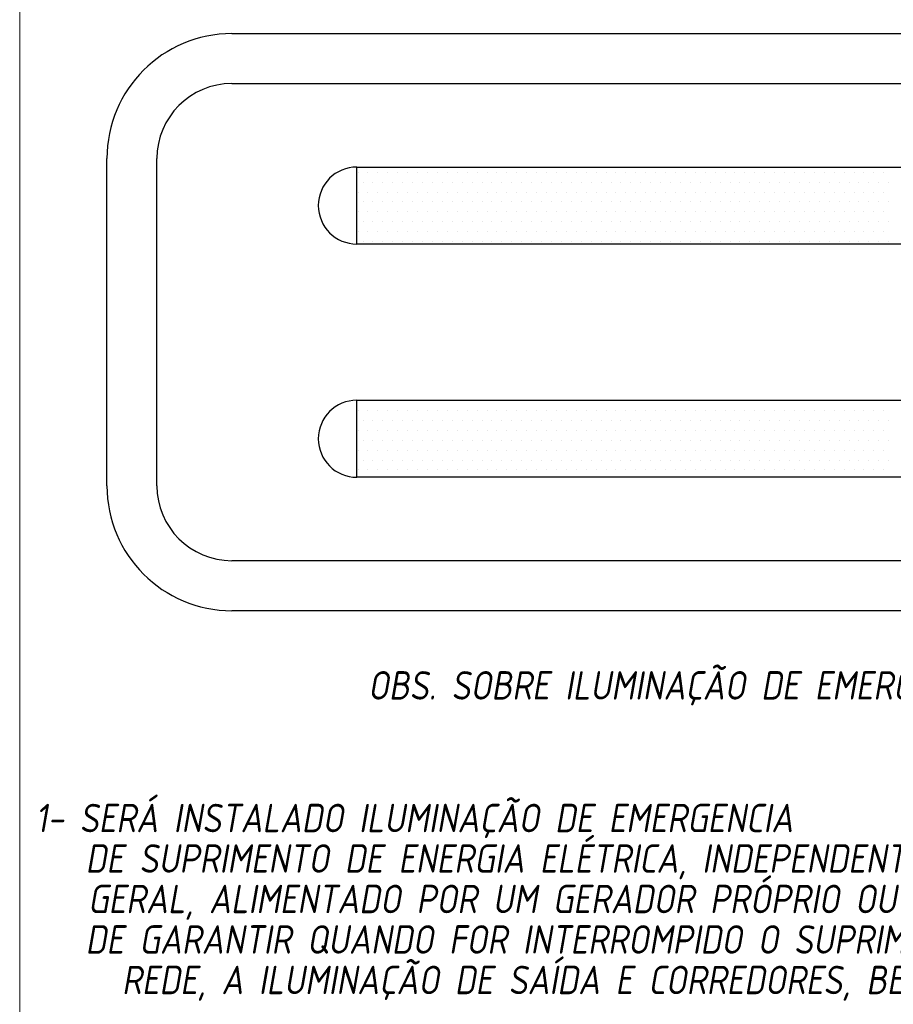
# Model space of a CAD drawing. Header units: inches. Extents: x -33917 to -601, y 26730 to 64098.
# Tile 35 of 80: x -25314 to -24645, y 46491 to 47245. Entities that reach past the tile are written whole.
import ezdxf
from ezdxf.enums import TextEntityAlignment as Align

# ---------------------------------------------------------------- set-up
doc = ezdxf.new("R2010")
doc.units = ezdxf.units.IN
doc.header["$LTSCALE"] = 0.8
doc.header["$MEASUREMENT"] = 0
doc.layers.add('3d', color=7, linetype='Continuous')
doc.layers.add('BOMBEIRO', color=1, linetype='Continuous')
doc.layers.add('DI-Níveis', color=7, linetype='Continuous', lineweight=20)
doc.styles.add('ISOCP', font='isocp.shx', dxfattribs={"oblique": 10})

msp = doc.modelspace()

# ---------------------------------------------------------------- linework, layer by layer
at = {"layer": '3d', "color": 240}
for p, q in [((-25151.203, 47234.475), (-24470.037, 47234.475)), ((-25151.203, 47196.186), (-24470.037, 47196.186)), ((-25246.925, 46888.325), (-25246.925, 47138.753)), ((-25208.636, 46888.325), (-25208.636, 47138.753)), ((-25055.481, 47073.332), (-25055.481, 47132.315)), ((-25055.481, 47132.315), (-24565.759, 47132.315)), ((-25054.511, 47128.328), (-25054.511, 47128.328)), ((-25046.913, 47128.328), (-25046.913, 47128.328)), ((-25039.315, 47128.328), (-25039.315, 47128.328)), ((-25031.717, 47128.328), (-25031.717, 47128.328)), ((-25024.119, 47128.328), (-25024.119, 47128.328)), ((-25016.521, 47128.328), (-25016.521, 47128.328)), ((-25008.923, 47128.328), (-25008.923, 47128.328)), ((-25001.326, 47128.328), (-25001.326, 47128.328)), ((-24993.728, 47128.328), (-24993.728, 47128.328)), ((-24986.13, 47128.328), (-24986.13, 47128.328)), ((-24978.532, 47128.328), (-24978.532, 47128.328)), ((-24970.934, 47128.328), (-24970.934, 47128.328)), ((-24963.336, 47128.328), (-24963.336, 47128.328)), ((-24955.738, 47128.328), (-24955.738, 47128.328)), ((-24948.14, 47128.328), (-24948.14, 47128.328)), ((-24940.542, 47128.328), (-24940.542, 47128.328)), ((-24932.944, 47128.328), (-24932.944, 47128.328)), ((-24925.346, 47128.328), (-24925.346, 47128.328)), ((-24917.748, 47128.328), (-24917.748, 47128.328)), ((-24910.15, 47128.328), (-24910.15, 47128.328)), ((-24902.552, 47128.328), (-24902.552, 47128.328)), ((-24894.954, 47128.328), (-24894.954, 47128.328)), ((-24887.357, 47128.328), (-24887.357, 47128.328)), ((-24879.759, 47128.328), (-24879.759, 47128.328)), ((-24872.161, 47128.328), (-24872.161, 47128.328)), ((-24864.563, 47128.328), (-24864.563, 47128.328)), ((-24856.965, 47128.328), (-24856.965, 47128.328)), ((-24849.367, 47128.328), (-24849.367, 47128.328)), ((-24841.769, 47128.328), (-24841.769, 47128.328)), ((-24834.171, 47128.328), (-24834.171, 47128.328)), ((-24826.573, 47128.328), (-24826.573, 47128.328)), ((-24818.975, 47128.328), (-24818.975, 47128.328)), ((-24811.377, 47128.328), (-24811.377, 47128.328)), ((-24803.779, 47128.328), (-24803.779, 47128.328)), ((-24796.181, 47128.328), (-24796.181, 47128.328)), ((-24788.583, 47128.328), (-24788.583, 47128.328)), ((-24780.986, 47128.328), (-24780.986, 47128.328)), ((-24773.388, 47128.328), (-24773.388, 47128.328)), ((-24765.79, 47128.328), (-24765.79, 47128.328)), ((-24758.192, 47128.328), (-24758.192, 47128.328)), ((-24750.594, 47128.328), (-24750.594, 47128.328)), ((-24742.996, 47128.328), (-24742.996, 47128.328)), ((-24735.398, 47128.328), (-24735.398, 47128.328)), ((-24727.8, 47128.328), (-24727.8, 47128.328)), ((-24720.202, 47128.328), (-24720.202, 47128.328)), ((-24712.604, 47128.328), (-24712.604, 47128.328)), ((-24705.006, 47128.328), (-24705.006, 47128.328)), ((-24697.408, 47128.328), (-24697.408, 47128.328)), ((-24689.81, 47128.328), (-24689.81, 47128.328)), ((-24682.212, 47128.328), (-24682.212, 47128.328)), ((-24674.614, 47128.328), (-24674.614, 47128.328)), ((-24667.017, 47128.328), (-24667.017, 47128.328)), ((-24659.419, 47128.328), (-24659.419, 47128.328)), ((-24651.821, 47128.328), (-24651.821, 47128.328)), ((-25050.712, 47120.73), (-25050.712, 47120.73)), ((-25043.114, 47120.73), (-25043.114, 47120.73)), ((-25035.516, 47120.73), (-25035.516, 47120.73)), ((-25027.918, 47120.73), (-25027.918, 47120.73)), ((-25020.32, 47120.73), (-25020.32, 47120.73)), ((-25012.722, 47120.73), (-25012.722, 47120.73)), ((-25005.124, 47120.73), (-25005.124, 47120.73)), ((-24997.527, 47120.73), (-24997.527, 47120.73)), ((-24989.929, 47120.73), (-24989.929, 47120.73)), ((-24982.331, 47120.73), (-24982.331, 47120.73)), ((-24974.733, 47120.73), (-24974.733, 47120.73)), ((-24967.135, 47120.73), (-24967.135, 47120.73)), ((-24959.537, 47120.73), (-24959.537, 47120.73)), ((-24951.939, 47120.73), (-24951.939, 47120.73)), ((-24944.341, 47120.73), (-24944.341, 47120.73)), ((-24936.743, 47120.73), (-24936.743, 47120.73)), ((-24929.145, 47120.73), (-24929.145, 47120.73)), ((-24921.547, 47120.73), (-24921.547, 47120.73)), ((-24913.949, 47120.73), (-24913.949, 47120.73)), ((-24906.351, 47120.73), (-24906.351, 47120.73)), ((-24898.753, 47120.73), (-24898.753, 47120.73)), ((-24891.156, 47120.73), (-24891.156, 47120.73)), ((-24883.558, 47120.73), (-24883.558, 47120.73)), ((-24875.96, 47120.73), (-24875.96, 47120.73)), ((-24868.362, 47120.73), (-24868.362, 47120.73)), ((-24860.764, 47120.73), (-24860.764, 47120.73)), ((-24853.166, 47120.73), (-24853.166, 47120.73)), ((-24845.568, 47120.73), (-24845.568, 47120.73)), ((-24837.97, 47120.73), (-24837.97, 47120.73)), ((-24830.372, 47120.73), (-24830.372, 47120.73)), ((-24822.774, 47120.73), (-24822.774, 47120.73)), ((-24815.176, 47120.73), (-24815.176, 47120.73)), ((-24807.578, 47120.73), (-24807.578, 47120.73)), ((-24799.98, 47120.73), (-24799.98, 47120.73)), ((-24792.382, 47120.73), (-24792.382, 47120.73)), ((-24784.784, 47120.73), (-24784.784, 47120.73)), ((-24777.187, 47120.73), (-24777.187, 47120.73)), ((-24769.589, 47120.73), (-24769.589, 47120.73)), ((-24761.991, 47120.73), (-24761.991, 47120.73)), ((-24754.393, 47120.73), (-24754.393, 47120.73)), ((-24746.795, 47120.73), (-24746.795, 47120.73)), ((-24739.197, 47120.73), (-24739.197, 47120.73)), ((-24731.599, 47120.73), (-24731.599, 47120.73)), ((-24724.001, 47120.73), (-24724.001, 47120.73)), ((-24716.403, 47120.73), (-24716.403, 47120.73)), ((-24708.805, 47120.73), (-24708.805, 47120.73)), ((-24701.207, 47120.73), (-24701.207, 47120.73)), ((-24693.609, 47120.73), (-24693.609, 47120.73)), ((-24686.011, 47120.73), (-24686.011, 47120.73)), ((-24678.413, 47120.73), (-24678.413, 47120.73)), ((-24670.816, 47120.73), (-24670.816, 47120.73)), ((-24663.218, 47120.73), (-24663.218, 47120.73)), ((-24655.62, 47120.73), (-24655.62, 47120.73)), ((-24648.022, 47120.73), (-24648.022, 47120.73)), ((-25054.511, 47113.132), (-25054.511, 47113.132)), ((-25046.913, 47113.132), (-25046.913, 47113.132)), ((-25039.315, 47113.132), (-25039.315, 47113.132)), ((-25031.717, 47113.132), (-25031.717, 47113.132)), ((-25024.119, 47113.132), (-25024.119, 47113.132)), ((-25016.521, 47113.132), (-25016.521, 47113.132)), ((-25008.923, 47113.132), (-25008.923, 47113.132)), ((-25001.326, 47113.132), (-25001.326, 47113.132)), ((-24993.728, 47113.132), (-24993.728, 47113.132)), ((-24986.13, 47113.132), (-24986.13, 47113.132)), ((-24978.532, 47113.132), (-24978.532, 47113.132)), ((-24970.934, 47113.132), (-24970.934, 47113.132)), ((-24963.336, 47113.132), (-24963.336, 47113.132)), ((-24955.738, 47113.132), (-24955.738, 47113.132)), ((-24948.14, 47113.132), (-24948.14, 47113.132)), ((-24940.542, 47113.132), (-24940.542, 47113.132)), ((-24932.944, 47113.132), (-24932.944, 47113.132)), ((-24925.346, 47113.132), (-24925.346, 47113.132)), ((-24917.748, 47113.132), (-24917.748, 47113.132)), ((-24910.15, 47113.132), (-24910.15, 47113.132)), ((-24902.552, 47113.132), (-24902.552, 47113.132)), ((-24894.954, 47113.132), (-24894.954, 47113.132)), ((-24887.357, 47113.132), (-24887.357, 47113.132)), ((-24879.759, 47113.132), (-24879.759, 47113.132)), ((-24872.161, 47113.132), (-24872.161, 47113.132)), ((-24864.563, 47113.132), (-24864.563, 47113.132)), ((-24856.965, 47113.132), (-24856.965, 47113.132)), ((-24849.367, 47113.132), (-24849.367, 47113.132)), ((-24841.769, 47113.132), (-24841.769, 47113.132)), ((-24834.171, 47113.132), (-24834.171, 47113.132)), ((-24826.573, 47113.132), (-24826.573, 47113.132)), ((-24818.975, 47113.132), (-24818.975, 47113.132)), ((-24811.377, 47113.132), (-24811.377, 47113.132)), ((-24803.779, 47113.132), (-24803.779, 47113.132)), ((-24796.181, 47113.132), (-24796.181, 47113.132)), ((-24788.583, 47113.132), (-24788.583, 47113.132)), ((-24780.986, 47113.132), (-24780.986, 47113.132)), ((-24773.388, 47113.132), (-24773.388, 47113.132)), ((-24765.79, 47113.132), (-24765.79, 47113.132)), ((-24758.192, 47113.132), (-24758.192, 47113.132)), ((-24750.594, 47113.132), (-24750.594, 47113.132)), ((-24742.996, 47113.132), (-24742.996, 47113.132)), ((-24735.398, 47113.132), (-24735.398, 47113.132)), ((-24727.8, 47113.132), (-24727.8, 47113.132)), ((-24720.202, 47113.132), (-24720.202, 47113.132)), ((-24712.604, 47113.132), (-24712.604, 47113.132)), ((-24705.006, 47113.132), (-24705.006, 47113.132)), ((-24697.408, 47113.132), (-24697.408, 47113.132)), ((-24689.81, 47113.132), (-24689.81, 47113.132)), ((-24682.212, 47113.132), (-24682.212, 47113.132)), ((-24674.614, 47113.132), (-24674.614, 47113.132)), ((-24667.017, 47113.132), (-24667.017, 47113.132)), ((-24659.419, 47113.132), (-24659.419, 47113.132)), ((-24651.821, 47113.132), (-24651.821, 47113.132)), ((-25050.712, 47105.534), (-25050.712, 47105.534)), ((-25043.114, 47105.534), (-25043.114, 47105.534)), ((-25035.516, 47105.534), (-25035.516, 47105.534)), ((-25027.918, 47105.534), (-25027.918, 47105.534)), ((-25020.32, 47105.534), (-25020.32, 47105.534)), ((-25012.722, 47105.534), (-25012.722, 47105.534)), ((-25005.124, 47105.534), (-25005.124, 47105.534)), ((-24997.527, 47105.534), (-24997.527, 47105.534)), ((-24989.929, 47105.534), (-24989.929, 47105.534)), ((-24982.331, 47105.534), (-24982.331, 47105.534)), ((-24974.733, 47105.534), (-24974.733, 47105.534)), ((-24967.135, 47105.534), (-24967.135, 47105.534)), ((-24959.537, 47105.534), (-24959.537, 47105.534)), ((-24951.939, 47105.534), (-24951.939, 47105.534)), ((-24944.341, 47105.534), (-24944.341, 47105.534)), ((-24936.743, 47105.534), (-24936.743, 47105.534)), ((-24929.145, 47105.534), (-24929.145, 47105.534)), ((-24921.547, 47105.534), (-24921.547, 47105.534)), ((-24913.949, 47105.534), (-24913.949, 47105.534)), ((-24906.351, 47105.534), (-24906.351, 47105.534)), ((-24898.753, 47105.534), (-24898.753, 47105.534)), ((-24891.156, 47105.534), (-24891.156, 47105.534)), ((-24883.558, 47105.534), (-24883.558, 47105.534)), ((-24875.96, 47105.534), (-24875.96, 47105.534)), ((-24868.362, 47105.534), (-24868.362, 47105.534)), ((-24860.764, 47105.534), (-24860.764, 47105.534)), ((-24853.166, 47105.534), (-24853.166, 47105.534)), ((-24845.568, 47105.534), (-24845.568, 47105.534)), ((-24837.97, 47105.534), (-24837.97, 47105.534)), ((-24830.372, 47105.534), (-24830.372, 47105.534)), ((-24822.774, 47105.534), (-24822.774, 47105.534)), ((-24815.176, 47105.534), (-24815.176, 47105.534)), ((-24807.578, 47105.534), (-24807.578, 47105.534)), ((-24799.98, 47105.534), (-24799.98, 47105.534)), ((-24792.382, 47105.534), (-24792.382, 47105.534)), ((-24784.784, 47105.534), (-24784.784, 47105.534)), ((-24777.187, 47105.534), (-24777.187, 47105.534)), ((-24769.589, 47105.534), (-24769.589, 47105.534)), ((-24761.991, 47105.534), (-24761.991, 47105.534)), ((-24754.393, 47105.534), (-24754.393, 47105.534)), ((-24746.795, 47105.534), (-24746.795, 47105.534)), ((-24739.197, 47105.534), (-24739.197, 47105.534)), ((-24731.599, 47105.534), (-24731.599, 47105.534)), ((-24724.001, 47105.534), (-24724.001, 47105.534)), ((-24716.403, 47105.534), (-24716.403, 47105.534)), ((-24708.805, 47105.534), (-24708.805, 47105.534)), ((-24701.207, 47105.534), (-24701.207, 47105.534)), ((-24693.609, 47105.534), (-24693.609, 47105.534)), ((-24686.011, 47105.534), (-24686.011, 47105.534)), ((-24678.413, 47105.534), (-24678.413, 47105.534)), ((-24670.816, 47105.534), (-24670.816, 47105.534)), ((-24663.218, 47105.534), (-24663.218, 47105.534)), ((-24655.62, 47105.534), (-24655.62, 47105.534)), ((-24648.022, 47105.534), (-24648.022, 47105.534)), ((-25054.511, 47097.936), (-25054.511, 47097.936)), ((-25046.913, 47097.936), (-25046.913, 47097.936)), ((-25039.315, 47097.936), (-25039.315, 47097.936)), ((-25031.717, 47097.936), (-25031.717, 47097.936)), ((-25024.119, 47097.936), (-25024.119, 47097.936)), ((-25016.521, 47097.936), (-25016.521, 47097.936)), ((-25008.923, 47097.936), (-25008.923, 47097.936)), ((-25001.326, 47097.936), (-25001.326, 47097.936)), ((-24993.728, 47097.936), (-24993.728, 47097.936)), ((-24986.13, 47097.936), (-24986.13, 47097.936)), ((-24978.532, 47097.936), (-24978.532, 47097.936)), ((-24970.934, 47097.936), (-24970.934, 47097.936)), ((-24963.336, 47097.936), (-24963.336, 47097.936)), ((-24955.738, 47097.936), (-24955.738, 47097.936)), ((-24948.14, 47097.936), (-24948.14, 47097.936)), ((-24940.542, 47097.936), (-24940.542, 47097.936)), ((-24932.944, 47097.936), (-24932.944, 47097.936)), ((-24925.346, 47097.936), (-24925.346, 47097.936)), ((-24917.748, 47097.936), (-24917.748, 47097.936)), ((-24910.15, 47097.936), (-24910.15, 47097.936)), ((-24902.552, 47097.936), (-24902.552, 47097.936)), ((-24894.954, 47097.936), (-24894.954, 47097.936)), ((-24887.357, 47097.936), (-24887.357, 47097.936)), ((-24879.759, 47097.936), (-24879.759, 47097.936)), ((-24872.161, 47097.936), (-24872.161, 47097.936)), ((-24864.563, 47097.936), (-24864.563, 47097.936)), ((-24856.965, 47097.936), (-24856.965, 47097.936)), ((-24849.367, 47097.936), (-24849.367, 47097.936)), ((-24841.769, 47097.936), (-24841.769, 47097.936)), ((-24834.171, 47097.936), (-24834.171, 47097.936)), ((-24826.573, 47097.936), (-24826.573, 47097.936)), ((-24818.975, 47097.936), (-24818.975, 47097.936)), ((-24811.377, 47097.936), (-24811.377, 47097.936)), ((-24803.779, 47097.936), (-24803.779, 47097.936)), ((-24796.181, 47097.936), (-24796.181, 47097.936)), ((-24788.583, 47097.936), (-24788.583, 47097.936)), ((-24780.986, 47097.936), (-24780.986, 47097.936)), ((-24773.388, 47097.936), (-24773.388, 47097.936)), ((-24765.79, 47097.936), (-24765.79, 47097.936)), ((-24758.192, 47097.936), (-24758.192, 47097.936)), ((-24750.594, 47097.936), (-24750.594, 47097.936)), ((-24742.996, 47097.936), (-24742.996, 47097.936)), ((-24735.398, 47097.936), (-24735.398, 47097.936)), ((-24727.8, 47097.936), (-24727.8, 47097.936)), ((-24720.202, 47097.936), (-24720.202, 47097.936)), ((-24712.604, 47097.936), (-24712.604, 47097.936)), ((-24705.006, 47097.936), (-24705.006, 47097.936)), ((-24697.408, 47097.936), (-24697.408, 47097.936)), ((-24689.81, 47097.936), (-24689.81, 47097.936)), ((-24682.212, 47097.936), (-24682.212, 47097.936)), ((-24674.614, 47097.936), (-24674.614, 47097.936)), ((-24667.017, 47097.936), (-24667.017, 47097.936)), ((-24659.419, 47097.936), (-24659.419, 47097.936)), ((-24651.821, 47097.936), (-24651.821, 47097.936)), ((-25050.712, 47090.338), (-25050.712, 47090.338)), ((-25043.114, 47090.338), (-25043.114, 47090.338)), ((-25035.516, 47090.338), (-25035.516, 47090.338)), ((-25027.918, 47090.338), (-25027.918, 47090.338)), ((-25020.32, 47090.338), (-25020.32, 47090.338)), ((-25012.722, 47090.338), (-25012.722, 47090.338)), ((-25005.124, 47090.338), (-25005.124, 47090.338)), ((-24997.527, 47090.338), (-24997.527, 47090.338)), ((-24989.929, 47090.338), (-24989.929, 47090.338)), ((-24982.331, 47090.338), (-24982.331, 47090.338)), ((-24974.733, 47090.338), (-24974.733, 47090.338)), ((-24967.135, 47090.338), (-24967.135, 47090.338)), ((-24959.537, 47090.338), (-24959.537, 47090.338)), ((-24951.939, 47090.338), (-24951.939, 47090.338)), ((-24944.341, 47090.338), (-24944.341, 47090.338)), ((-24936.743, 47090.338), (-24936.743, 47090.338)), ((-24929.145, 47090.338), (-24929.145, 47090.338)), ((-24921.547, 47090.338), (-24921.547, 47090.338)), ((-24913.949, 47090.338), (-24913.949, 47090.338)), ((-24906.351, 47090.338), (-24906.351, 47090.338)), ((-24898.753, 47090.338), (-24898.753, 47090.338)), ((-24891.156, 47090.338), (-24891.156, 47090.338)), ((-24883.558, 47090.338), (-24883.558, 47090.338)), ((-24875.96, 47090.338), (-24875.96, 47090.338)), ((-24868.362, 47090.338), (-24868.362, 47090.338)), ((-24860.764, 47090.338), (-24860.764, 47090.338)), ((-24853.166, 47090.338), (-24853.166, 47090.338)), ((-24845.568, 47090.338), (-24845.568, 47090.338)), ((-24837.97, 47090.338), (-24837.97, 47090.338)), ((-24830.372, 47090.338), (-24830.372, 47090.338)), ((-24822.774, 47090.338), (-24822.774, 47090.338)), ((-24815.176, 47090.338), (-24815.176, 47090.338)), ((-24807.578, 47090.338), (-24807.578, 47090.338)), ((-24799.98, 47090.338), (-24799.98, 47090.338)), ((-24792.382, 47090.338), (-24792.382, 47090.338)), ((-24784.784, 47090.338), (-24784.784, 47090.338)), ((-24777.187, 47090.338), (-24777.187, 47090.338)), ((-24769.589, 47090.338), (-24769.589, 47090.338)), ((-24761.991, 47090.338), (-24761.991, 47090.338)), ((-24754.393, 47090.338), (-24754.393, 47090.338)), ((-24746.795, 47090.338), (-24746.795, 47090.338)), ((-24739.197, 47090.338), (-24739.197, 47090.338)), ((-24731.599, 47090.338), (-24731.599, 47090.338)), ((-24724.001, 47090.338), (-24724.001, 47090.338)), ((-24716.403, 47090.338), (-24716.403, 47090.338)), ((-24708.805, 47090.338), (-24708.805, 47090.338)), ((-24701.207, 47090.338), (-24701.207, 47090.338)), ((-24693.609, 47090.338), (-24693.609, 47090.338)), ((-24686.011, 47090.338), (-24686.011, 47090.338)), ((-24678.413, 47090.338), (-24678.413, 47090.338)), ((-24670.816, 47090.338), (-24670.816, 47090.338)), ((-24663.218, 47090.338), (-24663.218, 47090.338)), ((-24655.62, 47090.338), (-24655.62, 47090.338)), ((-24648.022, 47090.338), (-24648.022, 47090.338)), ((-25054.511, 47082.74), (-25054.511, 47082.74)), ((-25046.913, 47082.74), (-25046.913, 47082.74)), ((-25039.315, 47082.74), (-25039.315, 47082.74)), ((-25031.717, 47082.74), (-25031.717, 47082.74)), ((-25024.119, 47082.74), (-25024.119, 47082.74)), ((-25016.521, 47082.74), (-25016.521, 47082.74)), ((-25008.923, 47082.74), (-25008.923, 47082.74)), ((-25001.326, 47082.74), (-25001.326, 47082.74)), ((-24993.728, 47082.74), (-24993.728, 47082.74)), ((-24986.13, 47082.74), (-24986.13, 47082.74)), ((-24978.532, 47082.74), (-24978.532, 47082.74)), ((-24970.934, 47082.74), (-24970.934, 47082.74)), ((-24963.336, 47082.74), (-24963.336, 47082.74)), ((-24955.738, 47082.74), (-24955.738, 47082.74)), ((-24948.14, 47082.74), (-24948.14, 47082.74)), ((-24940.542, 47082.74), (-24940.542, 47082.74)), ((-24932.944, 47082.74), (-24932.944, 47082.74)), ((-24925.346, 47082.74), (-24925.346, 47082.74)), ((-24917.748, 47082.74), (-24917.748, 47082.74)), ((-24910.15, 47082.74), (-24910.15, 47082.74)), ((-24902.552, 47082.74), (-24902.552, 47082.74)), ((-24894.954, 47082.74), (-24894.954, 47082.74)), ((-24887.357, 47082.74), (-24887.357, 47082.74)), ((-24879.759, 47082.74), (-24879.759, 47082.74)), ((-24872.161, 47082.74), (-24872.161, 47082.74)), ((-24864.563, 47082.74), (-24864.563, 47082.74)), ((-24856.965, 47082.74), (-24856.965, 47082.74)), ((-24849.367, 47082.74), (-24849.367, 47082.74)), ((-24841.769, 47082.74), (-24841.769, 47082.74)), ((-24834.171, 47082.74), (-24834.171, 47082.74)), ((-24826.573, 47082.74), (-24826.573, 47082.74)), ((-24818.975, 47082.74), (-24818.975, 47082.74)), ((-24811.377, 47082.74), (-24811.377, 47082.74)), ((-24803.779, 47082.74), (-24803.779, 47082.74)), ((-24796.181, 47082.74), (-24796.181, 47082.74)), ((-24788.583, 47082.74), (-24788.583, 47082.74)), ((-24780.986, 47082.74), (-24780.986, 47082.74)), ((-24773.388, 47082.74), (-24773.388, 47082.74)), ((-24765.79, 47082.74), (-24765.79, 47082.74)), ((-24758.192, 47082.74), (-24758.192, 47082.74)), ((-24750.594, 47082.74), (-24750.594, 47082.74)), ((-24742.996, 47082.74), (-24742.996, 47082.74)), ((-24735.398, 47082.74), (-24735.398, 47082.74)), ((-24727.8, 47082.74), (-24727.8, 47082.74)), ((-24720.202, 47082.74), (-24720.202, 47082.74)), ((-24712.604, 47082.74), (-24712.604, 47082.74)), ((-24705.006, 47082.74), (-24705.006, 47082.74)), ((-24697.408, 47082.74), (-24697.408, 47082.74)), ((-24689.81, 47082.74), (-24689.81, 47082.74)), ((-24682.212, 47082.74), (-24682.212, 47082.74)), ((-24674.614, 47082.74), (-24674.614, 47082.74)), ((-24667.017, 47082.74), (-24667.017, 47082.74)), ((-24659.419, 47082.74), (-24659.419, 47082.74)), ((-24651.821, 47082.74), (-24651.821, 47082.74)), ((-24565.759, 47073.332), (-25055.481, 47073.332)), ((-25050.712, 47075.142), (-25050.712, 47075.142)), ((-25043.114, 47075.142), (-25043.114, 47075.142)), ((-25035.516, 47075.142), (-25035.516, 47075.142)), ((-25027.918, 47075.142), (-25027.918, 47075.142)), ((-25020.32, 47075.142), (-25020.32, 47075.142)), ((-25012.722, 47075.142), (-25012.722, 47075.142)), ((-25005.124, 47075.142), (-25005.124, 47075.142)), ((-24997.527, 47075.142), (-24997.527, 47075.142)), ((-24989.929, 47075.142), (-24989.929, 47075.142)), ((-24982.331, 47075.142), (-24982.331, 47075.142)), ((-24974.733, 47075.142), (-24974.733, 47075.142)), ((-24967.135, 47075.142), (-24967.135, 47075.142)), ((-24959.537, 47075.142), (-24959.537, 47075.142)), ((-24951.939, 47075.142), (-24951.939, 47075.142)), ((-24944.341, 47075.142), (-24944.341, 47075.142)), ((-24936.743, 47075.142), (-24936.743, 47075.142)), ((-24929.145, 47075.142), (-24929.145, 47075.142)), ((-24921.547, 47075.142), (-24921.547, 47075.142)), ((-24913.949, 47075.142), (-24913.949, 47075.142)), ((-24906.351, 47075.142), (-24906.351, 47075.142)), ((-24898.753, 47075.142), (-24898.753, 47075.142)), ((-24891.156, 47075.142), (-24891.156, 47075.142)), ((-24883.558, 47075.142), (-24883.558, 47075.142)), ((-24875.96, 47075.142), (-24875.96, 47075.142)), ((-24868.362, 47075.142), (-24868.362, 47075.142)), ((-24860.764, 47075.142), (-24860.764, 47075.142)), ((-24853.166, 47075.142), (-24853.166, 47075.142)), ((-24845.568, 47075.142), (-24845.568, 47075.142)), ((-24837.97, 47075.142), (-24837.97, 47075.142)), ((-24830.372, 47075.142), (-24830.372, 47075.142)), ((-24822.774, 47075.142), (-24822.774, 47075.142)), ((-24815.176, 47075.142), (-24815.176, 47075.142)), ((-24807.578, 47075.142), (-24807.578, 47075.142)), ((-24799.98, 47075.142), (-24799.98, 47075.142)), ((-24792.382, 47075.142), (-24792.382, 47075.142)), ((-24784.784, 47075.142), (-24784.784, 47075.142)), ((-24777.187, 47075.142), (-24777.187, 47075.142)), ((-24769.589, 47075.142), (-24769.589, 47075.142)), ((-24761.991, 47075.142), (-24761.991, 47075.142)), ((-24754.393, 47075.142), (-24754.393, 47075.142)), ((-24746.795, 47075.142), (-24746.795, 47075.142)), ((-24739.197, 47075.142), (-24739.197, 47075.142)), ((-24731.599, 47075.142), (-24731.599, 47075.142)), ((-24724.001, 47075.142), (-24724.001, 47075.142)), ((-24716.403, 47075.142), (-24716.403, 47075.142)), ((-24708.805, 47075.142), (-24708.805, 47075.142)), ((-24701.207, 47075.142), (-24701.207, 47075.142)), ((-24693.609, 47075.142), (-24693.609, 47075.142)), ((-24686.011, 47075.142), (-24686.011, 47075.142)), ((-24678.413, 47075.142), (-24678.413, 47075.142)), ((-24670.816, 47075.142), (-24670.816, 47075.142)), ((-24663.218, 47075.142), (-24663.218, 47075.142)), ((-24655.62, 47075.142), (-24655.62, 47075.142)), ((-24648.022, 47075.142), (-24648.022, 47075.142)), ((-25055.481, 46894.763), (-25055.481, 46953.747)), ((-25055.481, 46953.747), (-24565.759, 46953.747)), ((-25050.712, 46953.575), (-25050.712, 46953.575)), ((-25043.114, 46953.575), (-25043.114, 46953.575)), ((-25035.516, 46953.575), (-25035.516, 46953.575)), ((-25027.918, 46953.575), (-25027.918, 46953.575)), ((-25020.32, 46953.575), (-25020.32, 46953.575)), ((-25012.722, 46953.575), (-25012.722, 46953.575)), ((-25005.124, 46953.575), (-25005.124, 46953.575)), ((-24997.527, 46953.575), (-24997.527, 46953.575)), ((-24989.929, 46953.575), (-24989.929, 46953.575)), ((-24982.331, 46953.575), (-24982.331, 46953.575)), ((-24974.733, 46953.575), (-24974.733, 46953.575)), ((-24967.135, 46953.575), (-24967.135, 46953.575)), ((-24959.537, 46953.575), (-24959.537, 46953.575)), ((-24951.939, 46953.575), (-24951.939, 46953.575)), ((-24944.341, 46953.575), (-24944.341, 46953.575)), ((-24936.743, 46953.575), (-24936.743, 46953.575)), ((-24929.145, 46953.575), (-24929.145, 46953.575)), ((-24921.547, 46953.575), (-24921.547, 46953.575)), ((-24913.949, 46953.575), (-24913.949, 46953.575)), ((-24906.351, 46953.575), (-24906.351, 46953.575)), ((-24898.753, 46953.575), (-24898.753, 46953.575)), ((-24891.156, 46953.575), (-24891.156, 46953.575)), ((-24883.558, 46953.575), (-24883.558, 46953.575)), ((-24875.96, 46953.575), (-24875.96, 46953.575)), ((-24868.362, 46953.575), (-24868.362, 46953.575)), ((-24860.764, 46953.575), (-24860.764, 46953.575)), ((-24853.166, 46953.575), (-24853.166, 46953.575)), ((-24845.568, 46953.575), (-24845.568, 46953.575)), ((-24837.97, 46953.575), (-24837.97, 46953.575)), ((-24830.372, 46953.575), (-24830.372, 46953.575)), ((-24822.774, 46953.575), (-24822.774, 46953.575)), ((-24815.176, 46953.575), (-24815.176, 46953.575)), ((-24807.578, 46953.575), (-24807.578, 46953.575)), ((-24799.98, 46953.575), (-24799.98, 46953.575)), ((-24792.382, 46953.575), (-24792.382, 46953.575)), ((-24784.784, 46953.575), (-24784.784, 46953.575)), ((-24777.187, 46953.575), (-24777.187, 46953.575)), ((-24769.589, 46953.575), (-24769.589, 46953.575)), ((-24761.991, 46953.575), (-24761.991, 46953.575)), ((-24754.393, 46953.575), (-24754.393, 46953.575)), ((-24746.795, 46953.575), (-24746.795, 46953.575)), ((-24739.197, 46953.575), (-24739.197, 46953.575)), ((-24731.599, 46953.575), (-24731.599, 46953.575)), ((-24724.001, 46953.575), (-24724.001, 46953.575)), ((-24716.403, 46953.575), (-24716.403, 46953.575)), ((-24708.805, 46953.575), (-24708.805, 46953.575)), ((-24701.207, 46953.575), (-24701.207, 46953.575)), ((-24693.609, 46953.575), (-24693.609, 46953.575)), ((-24686.011, 46953.575), (-24686.011, 46953.575)), ((-24678.413, 46953.575), (-24678.413, 46953.575)), ((-24670.816, 46953.575), (-24670.816, 46953.575)), ((-24663.218, 46953.575), (-24663.218, 46953.575)), ((-24655.62, 46953.575), (-24655.62, 46953.575)), ((-24648.022, 46953.575), (-24648.022, 46953.575)), ((-25054.511, 46945.977), (-25054.511, 46945.977)), ((-25046.913, 46945.977), (-25046.913, 46945.977)), ((-25039.315, 46945.977), (-25039.315, 46945.977)), ((-25031.717, 46945.977), (-25031.717, 46945.977)), ((-25024.119, 46945.977), (-25024.119, 46945.977)), ((-25016.521, 46945.977), (-25016.521, 46945.977)), ((-25008.923, 46945.977), (-25008.923, 46945.977)), ((-25001.326, 46945.977), (-25001.326, 46945.977)), ((-24993.728, 46945.977), (-24993.728, 46945.977)), ((-24986.13, 46945.977), (-24986.13, 46945.977)), ((-24978.532, 46945.977), (-24978.532, 46945.977)), ((-24970.934, 46945.977), (-24970.934, 46945.977)), ((-24963.336, 46945.977), (-24963.336, 46945.977)), ((-24955.738, 46945.977), (-24955.738, 46945.977)), ((-24948.14, 46945.977), (-24948.14, 46945.977)), ((-24940.542, 46945.977), (-24940.542, 46945.977)), ((-24932.944, 46945.977), (-24932.944, 46945.977)), ((-24925.346, 46945.977), (-24925.346, 46945.977)), ((-24917.748, 46945.977), (-24917.748, 46945.977)), ((-24910.15, 46945.977), (-24910.15, 46945.977)), ((-24902.552, 46945.977), (-24902.552, 46945.977)), ((-24894.954, 46945.977), (-24894.954, 46945.977)), ((-24887.357, 46945.977), (-24887.357, 46945.977)), ((-24879.759, 46945.977), (-24879.759, 46945.977)), ((-24872.161, 46945.977), (-24872.161, 46945.977)), ((-24864.563, 46945.977), (-24864.563, 46945.977)), ((-24856.965, 46945.977), (-24856.965, 46945.977)), ((-24849.367, 46945.977), (-24849.367, 46945.977)), ((-24841.769, 46945.977), (-24841.769, 46945.977)), ((-24834.171, 46945.977), (-24834.171, 46945.977)), ((-24826.573, 46945.977), (-24826.573, 46945.977)), ((-24818.975, 46945.977), (-24818.975, 46945.977)), ((-24811.377, 46945.977), (-24811.377, 46945.977)), ((-24803.779, 46945.977), (-24803.779, 46945.977)), ((-24796.181, 46945.977), (-24796.181, 46945.977)), ((-24788.583, 46945.977), (-24788.583, 46945.977)), ((-24780.986, 46945.977), (-24780.986, 46945.977)), ((-24773.388, 46945.977), (-24773.388, 46945.977)), ((-24765.79, 46945.977), (-24765.79, 46945.977)), ((-24758.192, 46945.977), (-24758.192, 46945.977)), ((-24750.594, 46945.977), (-24750.594, 46945.977)), ((-24742.996, 46945.977), (-24742.996, 46945.977)), ((-24735.398, 46945.977), (-24735.398, 46945.977)), ((-24727.8, 46945.977), (-24727.8, 46945.977)), ((-24720.202, 46945.977), (-24720.202, 46945.977)), ((-24712.604, 46945.977), (-24712.604, 46945.977)), ((-24705.006, 46945.977), (-24705.006, 46945.977)), ((-24697.408, 46945.977), (-24697.408, 46945.977)), ((-24689.81, 46945.977), (-24689.81, 46945.977)), ((-24682.212, 46945.977), (-24682.212, 46945.977)), ((-24674.614, 46945.977), (-24674.614, 46945.977)), ((-24667.017, 46945.977), (-24667.017, 46945.977)), ((-24659.419, 46945.977), (-24659.419, 46945.977)), ((-24651.821, 46945.977), (-24651.821, 46945.977)), ((-25050.712, 46938.379), (-25050.712, 46938.379)), ((-25043.114, 46938.379), (-25043.114, 46938.379)), ((-25035.516, 46938.379), (-25035.516, 46938.379)), ((-25027.918, 46938.379), (-25027.918, 46938.379)), ((-25020.32, 46938.379), (-25020.32, 46938.379)), ((-25012.722, 46938.379), (-25012.722, 46938.379)), ((-25005.124, 46938.379), (-25005.124, 46938.379)), ((-24997.527, 46938.379), (-24997.527, 46938.379)), ((-24989.929, 46938.379), (-24989.929, 46938.379)), ((-24982.331, 46938.379), (-24982.331, 46938.379)), ((-24974.733, 46938.379), (-24974.733, 46938.379)), ((-24967.135, 46938.379), (-24967.135, 46938.379)), ((-24959.537, 46938.379), (-24959.537, 46938.379)), ((-24951.939, 46938.379), (-24951.939, 46938.379)), ((-24944.341, 46938.379), (-24944.341, 46938.379)), ((-24936.743, 46938.379), (-24936.743, 46938.379)), ((-24929.145, 46938.379), (-24929.145, 46938.379)), ((-24921.547, 46938.379), (-24921.547, 46938.379)), ((-24913.949, 46938.379), (-24913.949, 46938.379)), ((-24906.351, 46938.379), (-24906.351, 46938.379)), ((-24898.753, 46938.379), (-24898.753, 46938.379)), ((-24891.156, 46938.379), (-24891.156, 46938.379)), ((-24883.558, 46938.379), (-24883.558, 46938.379)), ((-24875.96, 46938.379), (-24875.96, 46938.379)), ((-24868.362, 46938.379), (-24868.362, 46938.379)), ((-24860.764, 46938.379), (-24860.764, 46938.379)), ((-24853.166, 46938.379), (-24853.166, 46938.379)), ((-24845.568, 46938.379), (-24845.568, 46938.379)), ((-24837.97, 46938.379), (-24837.97, 46938.379)), ((-24830.372, 46938.379), (-24830.372, 46938.379)), ((-24822.774, 46938.379), (-24822.774, 46938.379)), ((-24815.176, 46938.379), (-24815.176, 46938.379)), ((-24807.578, 46938.379), (-24807.578, 46938.379)), ((-24799.98, 46938.379), (-24799.98, 46938.379)), ((-24792.382, 46938.379), (-24792.382, 46938.379)), ((-24784.784, 46938.379), (-24784.784, 46938.379)), ((-24777.187, 46938.379), (-24777.187, 46938.379)), ((-24769.589, 46938.379), (-24769.589, 46938.379)), ((-24761.991, 46938.379), (-24761.991, 46938.379)), ((-24754.393, 46938.379), (-24754.393, 46938.379)), ((-24746.795, 46938.379), (-24746.795, 46938.379)), ((-24739.197, 46938.379), (-24739.197, 46938.379)), ((-24731.599, 46938.379), (-24731.599, 46938.379)), ((-24724.001, 46938.379), (-24724.001, 46938.379)), ((-24716.403, 46938.379), (-24716.403, 46938.379)), ((-24708.805, 46938.379), (-24708.805, 46938.379)), ((-24701.207, 46938.379), (-24701.207, 46938.379)), ((-24693.609, 46938.379), (-24693.609, 46938.379)), ((-24686.011, 46938.379), (-24686.011, 46938.379)), ((-24678.413, 46938.379), (-24678.413, 46938.379)), ((-24670.816, 46938.379), (-24670.816, 46938.379)), ((-24663.218, 46938.379), (-24663.218, 46938.379)), ((-24655.62, 46938.379), (-24655.62, 46938.379)), ((-24648.022, 46938.379), (-24648.022, 46938.379)), ((-25054.511, 46930.781), (-25054.511, 46930.781)), ((-25046.913, 46930.781), (-25046.913, 46930.781)), ((-25039.315, 46930.781), (-25039.315, 46930.781)), ((-25031.717, 46930.781), (-25031.717, 46930.781)), ((-25024.119, 46930.781), (-25024.119, 46930.781)), ((-25016.521, 46930.781), (-25016.521, 46930.781)), ((-25008.923, 46930.781), (-25008.923, 46930.781)), ((-25001.326, 46930.781), (-25001.326, 46930.781)), ((-24993.728, 46930.781), (-24993.728, 46930.781)), ((-24986.13, 46930.781), (-24986.13, 46930.781)), ((-24978.532, 46930.781), (-24978.532, 46930.781)), ((-24970.934, 46930.781), (-24970.934, 46930.781)), ((-24963.336, 46930.781), (-24963.336, 46930.781)), ((-24955.738, 46930.781), (-24955.738, 46930.781)), ((-24948.14, 46930.781), (-24948.14, 46930.781)), ((-24940.542, 46930.781), (-24940.542, 46930.781)), ((-24932.944, 46930.781), (-24932.944, 46930.781)), ((-24925.346, 46930.781), (-24925.346, 46930.781)), ((-24917.748, 46930.781), (-24917.748, 46930.781)), ((-24910.15, 46930.781), (-24910.15, 46930.781)), ((-24902.552, 46930.781), (-24902.552, 46930.781)), ((-24894.954, 46930.781), (-24894.954, 46930.781)), ((-24887.357, 46930.781), (-24887.357, 46930.781)), ((-24879.759, 46930.781), (-24879.759, 46930.781)), ((-24872.161, 46930.781), (-24872.161, 46930.781)), ((-24864.563, 46930.781), (-24864.563, 46930.781)), ((-24856.965, 46930.781), (-24856.965, 46930.781)), ((-24849.367, 46930.781), (-24849.367, 46930.781)), ((-24841.769, 46930.781), (-24841.769, 46930.781)), ((-24834.171, 46930.781), (-24834.171, 46930.781)), ((-24826.573, 46930.781), (-24826.573, 46930.781)), ((-24818.975, 46930.781), (-24818.975, 46930.781)), ((-24811.377, 46930.781), (-24811.377, 46930.781)), ((-24803.779, 46930.781), (-24803.779, 46930.781)), ((-24796.181, 46930.781), (-24796.181, 46930.781)), ((-24788.583, 46930.781), (-24788.583, 46930.781)), ((-24780.986, 46930.781), (-24780.986, 46930.781)), ((-24773.388, 46930.781), (-24773.388, 46930.781)), ((-24765.79, 46930.781), (-24765.79, 46930.781)), ((-24758.192, 46930.781), (-24758.192, 46930.781)), ((-24750.594, 46930.781), (-24750.594, 46930.781)), ((-24742.996, 46930.781), (-24742.996, 46930.781)), ((-24735.398, 46930.781), (-24735.398, 46930.781)), ((-24727.8, 46930.781), (-24727.8, 46930.781)), ((-24720.202, 46930.781), (-24720.202, 46930.781)), ((-24712.604, 46930.781), (-24712.604, 46930.781)), ((-24705.006, 46930.781), (-24705.006, 46930.781)), ((-24697.408, 46930.781), (-24697.408, 46930.781)), ((-24689.81, 46930.781), (-24689.81, 46930.781)), ((-24682.212, 46930.781), (-24682.212, 46930.781)), ((-24674.614, 46930.781), (-24674.614, 46930.781)), ((-24667.017, 46930.781), (-24667.017, 46930.781)), ((-24659.419, 46930.781), (-24659.419, 46930.781)), ((-24651.821, 46930.781), (-24651.821, 46930.781)), ((-25050.712, 46923.183), (-25050.712, 46923.183)), ((-25043.114, 46923.183), (-25043.114, 46923.183)), ((-25035.516, 46923.183), (-25035.516, 46923.183)), ((-25027.918, 46923.183), (-25027.918, 46923.183)), ((-25020.32, 46923.183), (-25020.32, 46923.183)), ((-25012.722, 46923.183), (-25012.722, 46923.183)), ((-25005.124, 46923.183), (-25005.124, 46923.183)), ((-24997.527, 46923.183), (-24997.527, 46923.183)), ((-24989.929, 46923.183), (-24989.929, 46923.183)), ((-24982.331, 46923.183), (-24982.331, 46923.183)), ((-24974.733, 46923.183), (-24974.733, 46923.183)), ((-24967.135, 46923.183), (-24967.135, 46923.183)), ((-24959.537, 46923.183), (-24959.537, 46923.183)), ((-24951.939, 46923.183), (-24951.939, 46923.183)), ((-24944.341, 46923.183), (-24944.341, 46923.183)), ((-24936.743, 46923.183), (-24936.743, 46923.183)), ((-24929.145, 46923.183), (-24929.145, 46923.183)), ((-24921.547, 46923.183), (-24921.547, 46923.183)), ((-24913.949, 46923.183), (-24913.949, 46923.183)), ((-24906.351, 46923.183), (-24906.351, 46923.183)), ((-24898.753, 46923.183), (-24898.753, 46923.183)), ((-24891.156, 46923.183), (-24891.156, 46923.183)), ((-24883.558, 46923.183), (-24883.558, 46923.183)), ((-24875.96, 46923.183), (-24875.96, 46923.183)), ((-24868.362, 46923.183), (-24868.362, 46923.183)), ((-24860.764, 46923.183), (-24860.764, 46923.183)), ((-24853.166, 46923.183), (-24853.166, 46923.183)), ((-24845.568, 46923.183), (-24845.568, 46923.183)), ((-24837.97, 46923.183), (-24837.97, 46923.183)), ((-24830.372, 46923.183), (-24830.372, 46923.183)), ((-24822.774, 46923.183), (-24822.774, 46923.183)), ((-24815.176, 46923.183), (-24815.176, 46923.183)), ((-24807.578, 46923.183), (-24807.578, 46923.183)), ((-24799.98, 46923.183), (-24799.98, 46923.183)), ((-24792.382, 46923.183), (-24792.382, 46923.183)), ((-24784.784, 46923.183), (-24784.784, 46923.183)), ((-24777.187, 46923.183), (-24777.187, 46923.183)), ((-24769.589, 46923.183), (-24769.589, 46923.183)), ((-24761.991, 46923.183), (-24761.991, 46923.183)), ((-24754.393, 46923.183), (-24754.393, 46923.183)), ((-24746.795, 46923.183), (-24746.795, 46923.183)), ((-24739.197, 46923.183), (-24739.197, 46923.183)), ((-24731.599, 46923.183), (-24731.599, 46923.183)), ((-24724.001, 46923.183), (-24724.001, 46923.183)), ((-24716.403, 46923.183), (-24716.403, 46923.183)), ((-24708.805, 46923.183), (-24708.805, 46923.183)), ((-24701.207, 46923.183), (-24701.207, 46923.183)), ((-24693.609, 46923.183), (-24693.609, 46923.183)), ((-24686.011, 46923.183), (-24686.011, 46923.183)), ((-24678.413, 46923.183), (-24678.413, 46923.183)), ((-24670.816, 46923.183), (-24670.816, 46923.183)), ((-24663.218, 46923.183), (-24663.218, 46923.183)), ((-24655.62, 46923.183), (-24655.62, 46923.183)), ((-24648.022, 46923.183), (-24648.022, 46923.183)), ((-25054.511, 46915.585), (-25054.511, 46915.585)), ((-25046.913, 46915.585), (-25046.913, 46915.585)), ((-25039.315, 46915.585), (-25039.315, 46915.585)), ((-25031.717, 46915.585), (-25031.717, 46915.585)), ((-25024.119, 46915.585), (-25024.119, 46915.585)), ((-25016.521, 46915.585), (-25016.521, 46915.585)), ((-25008.923, 46915.585), (-25008.923, 46915.585)), ((-25001.326, 46915.585), (-25001.326, 46915.585)), ((-24993.728, 46915.585), (-24993.728, 46915.585)), ((-24986.13, 46915.585), (-24986.13, 46915.585)), ((-24978.532, 46915.585), (-24978.532, 46915.585)), ((-24970.934, 46915.585), (-24970.934, 46915.585)), ((-24963.336, 46915.585), (-24963.336, 46915.585)), ((-24955.738, 46915.585), (-24955.738, 46915.585)), ((-24948.14, 46915.585), (-24948.14, 46915.585)), ((-24940.542, 46915.585), (-24940.542, 46915.585)), ((-24932.944, 46915.585), (-24932.944, 46915.585)), ((-24925.346, 46915.585), (-24925.346, 46915.585)), ((-24917.748, 46915.585), (-24917.748, 46915.585)), ((-24910.15, 46915.585), (-24910.15, 46915.585)), ((-24902.552, 46915.585), (-24902.552, 46915.585)), ((-24894.954, 46915.585), (-24894.954, 46915.585)), ((-24887.357, 46915.585), (-24887.357, 46915.585)), ((-24879.759, 46915.585), (-24879.759, 46915.585)), ((-24872.161, 46915.585), (-24872.161, 46915.585)), ((-24864.563, 46915.585), (-24864.563, 46915.585)), ((-24856.965, 46915.585), (-24856.965, 46915.585)), ((-24849.367, 46915.585), (-24849.367, 46915.585)), ((-24841.769, 46915.585), (-24841.769, 46915.585)), ((-24834.171, 46915.585), (-24834.171, 46915.585)), ((-24826.573, 46915.585), (-24826.573, 46915.585)), ((-24818.975, 46915.585), (-24818.975, 46915.585)), ((-24811.377, 46915.585), (-24811.377, 46915.585)), ((-24803.779, 46915.585), (-24803.779, 46915.585)), ((-24796.181, 46915.585), (-24796.181, 46915.585)), ((-24788.583, 46915.585), (-24788.583, 46915.585)), ((-24780.986, 46915.585), (-24780.986, 46915.585)), ((-24773.388, 46915.585), (-24773.388, 46915.585)), ((-24765.79, 46915.585), (-24765.79, 46915.585)), ((-24758.192, 46915.585), (-24758.192, 46915.585)), ((-24750.594, 46915.585), (-24750.594, 46915.585)), ((-24742.996, 46915.585), (-24742.996, 46915.585)), ((-24735.398, 46915.585), (-24735.398, 46915.585)), ((-24727.8, 46915.585), (-24727.8, 46915.585)), ((-24720.202, 46915.585), (-24720.202, 46915.585)), ((-24712.604, 46915.585), (-24712.604, 46915.585)), ((-24705.006, 46915.585), (-24705.006, 46915.585)), ((-24697.408, 46915.585), (-24697.408, 46915.585)), ((-24689.81, 46915.585), (-24689.81, 46915.585)), ((-24682.212, 46915.585), (-24682.212, 46915.585)), ((-24674.614, 46915.585), (-24674.614, 46915.585)), ((-24667.017, 46915.585), (-24667.017, 46915.585)), ((-24659.419, 46915.585), (-24659.419, 46915.585)), ((-24651.821, 46915.585), (-24651.821, 46915.585)), ((-25050.712, 46907.987), (-25050.712, 46907.987)), ((-25043.114, 46907.987), (-25043.114, 46907.987)), ((-25035.516, 46907.987), (-25035.516, 46907.987)), ((-25027.918, 46907.987), (-25027.918, 46907.987)), ((-25020.32, 46907.987), (-25020.32, 46907.987)), ((-25012.722, 46907.987), (-25012.722, 46907.987)), ((-25005.124, 46907.987), (-25005.124, 46907.987)), ((-24997.527, 46907.987), (-24997.527, 46907.987)), ((-24989.929, 46907.987), (-24989.929, 46907.987)), ((-24982.331, 46907.987), (-24982.331, 46907.987)), ((-24974.733, 46907.987), (-24974.733, 46907.987)), ((-24967.135, 46907.987), (-24967.135, 46907.987)), ((-24959.537, 46907.987), (-24959.537, 46907.987)), ((-24951.939, 46907.987), (-24951.939, 46907.987)), ((-24944.341, 46907.987), (-24944.341, 46907.987)), ((-24936.743, 46907.987), (-24936.743, 46907.987)), ((-24929.145, 46907.987), (-24929.145, 46907.987)), ((-24921.547, 46907.987), (-24921.547, 46907.987)), ((-24913.949, 46907.987), (-24913.949, 46907.987)), ((-24906.351, 46907.987), (-24906.351, 46907.987)), ((-24898.753, 46907.987), (-24898.753, 46907.987)), ((-24891.156, 46907.987), (-24891.156, 46907.987)), ((-24883.558, 46907.987), (-24883.558, 46907.987)), ((-24875.96, 46907.987), (-24875.96, 46907.987)), ((-24868.362, 46907.987), (-24868.362, 46907.987)), ((-24860.764, 46907.987), (-24860.764, 46907.987)), ((-24853.166, 46907.987), (-24853.166, 46907.987)), ((-24845.568, 46907.987), (-24845.568, 46907.987)), ((-24837.97, 46907.987), (-24837.97, 46907.987)), ((-24830.372, 46907.987), (-24830.372, 46907.987)), ((-24822.774, 46907.987), (-24822.774, 46907.987)), ((-24815.176, 46907.987), (-24815.176, 46907.987)), ((-24807.578, 46907.987), (-24807.578, 46907.987)), ((-24799.98, 46907.987), (-24799.98, 46907.987)), ((-24792.382, 46907.987), (-24792.382, 46907.987)), ((-24784.784, 46907.987), (-24784.784, 46907.987)), ((-24777.187, 46907.987), (-24777.187, 46907.987)), ((-24769.589, 46907.987), (-24769.589, 46907.987)), ((-24761.991, 46907.987), (-24761.991, 46907.987)), ((-24754.393, 46907.987), (-24754.393, 46907.987)), ((-24746.795, 46907.987), (-24746.795, 46907.987)), ((-24739.197, 46907.987), (-24739.197, 46907.987)), ((-24731.599, 46907.987), (-24731.599, 46907.987)), ((-24724.001, 46907.987), (-24724.001, 46907.987)), ((-24716.403, 46907.987), (-24716.403, 46907.987)), ((-24708.805, 46907.987), (-24708.805, 46907.987)), ((-24701.207, 46907.987), (-24701.207, 46907.987)), ((-24693.609, 46907.987), (-24693.609, 46907.987)), ((-24686.011, 46907.987), (-24686.011, 46907.987)), ((-24678.413, 46907.987), (-24678.413, 46907.987)), ((-24670.816, 46907.987), (-24670.816, 46907.987)), ((-24663.218, 46907.987), (-24663.218, 46907.987)), ((-24655.62, 46907.987), (-24655.62, 46907.987)), ((-24648.022, 46907.987), (-24648.022, 46907.987)), ((-25054.511, 46900.39), (-25054.511, 46900.39)), ((-25046.913, 46900.39), (-25046.913, 46900.39)), ((-25039.315, 46900.39), (-25039.315, 46900.39)), ((-25031.717, 46900.39), (-25031.717, 46900.39)), ((-25024.119, 46900.39), (-25024.119, 46900.39)), ((-25016.521, 46900.39), (-25016.521, 46900.39)), ((-25008.923, 46900.39), (-25008.923, 46900.39)), ((-25001.326, 46900.39), (-25001.326, 46900.39)), ((-24993.728, 46900.39), (-24993.728, 46900.39)), ((-24986.13, 46900.39), (-24986.13, 46900.39)), ((-24978.532, 46900.39), (-24978.532, 46900.39)), ((-24970.934, 46900.39), (-24970.934, 46900.39)), ((-24963.336, 46900.39), (-24963.336, 46900.39)), ((-24955.738, 46900.39), (-24955.738, 46900.39)), ((-24948.14, 46900.39), (-24948.14, 46900.39)), ((-24940.542, 46900.39), (-24940.542, 46900.39)), ((-24932.944, 46900.39), (-24932.944, 46900.39)), ((-24925.346, 46900.39), (-24925.346, 46900.39)), ((-24917.748, 46900.39), (-24917.748, 46900.39)), ((-24910.15, 46900.39), (-24910.15, 46900.39)), ((-24902.552, 46900.39), (-24902.552, 46900.39)), ((-24894.954, 46900.39), (-24894.954, 46900.39)), ((-24887.357, 46900.39), (-24887.357, 46900.39)), ((-24879.759, 46900.39), (-24879.759, 46900.39)), ((-24872.161, 46900.39), (-24872.161, 46900.39)), ((-24864.563, 46900.39), (-24864.563, 46900.39)), ((-24856.965, 46900.39), (-24856.965, 46900.39)), ((-24849.367, 46900.39), (-24849.367, 46900.39)), ((-24841.769, 46900.39), (-24841.769, 46900.39)), ((-24834.171, 46900.39), (-24834.171, 46900.39)), ((-24826.573, 46900.39), (-24826.573, 46900.39)), ((-24818.975, 46900.39), (-24818.975, 46900.39)), ((-24811.377, 46900.39), (-24811.377, 46900.39)), ((-24803.779, 46900.39), (-24803.779, 46900.39)), ((-24796.181, 46900.39), (-24796.181, 46900.39)), ((-24788.583, 46900.39), (-24788.583, 46900.39)), ((-24780.986, 46900.39), (-24780.986, 46900.39)), ((-24773.388, 46900.39), (-24773.388, 46900.39)), ((-24765.79, 46900.39), (-24765.79, 46900.39)), ((-24758.192, 46900.39), (-24758.192, 46900.39)), ((-24750.594, 46900.39), (-24750.594, 46900.39)), ((-24742.996, 46900.39), (-24742.996, 46900.39)), ((-24735.398, 46900.39), (-24735.398, 46900.39)), ((-24727.8, 46900.39), (-24727.8, 46900.39)), ((-24720.202, 46900.39), (-24720.202, 46900.39)), ((-24712.604, 46900.39), (-24712.604, 46900.39)), ((-24705.006, 46900.39), (-24705.006, 46900.39)), ((-24697.408, 46900.39), (-24697.408, 46900.39)), ((-24689.81, 46900.39), (-24689.81, 46900.39)), ((-24682.212, 46900.39), (-24682.212, 46900.39)), ((-24674.614, 46900.39), (-24674.614, 46900.39)), ((-24667.017, 46900.39), (-24667.017, 46900.39)), ((-24659.419, 46900.39), (-24659.419, 46900.39)), ((-24651.821, 46900.39), (-24651.821, 46900.39)), ((-24565.759, 46894.763), (-25055.481, 46894.763)), ((-24470.037, 46830.892), (-25151.203, 46830.892)), ((-24470.037, 46792.604), (-25151.203, 46792.604))]:
    msp.add_line(p, q, dxfattribs=at)
for centre, radius, start, end in [((-25151.203, 47138.753), 95.722, 90, 180), ((-25151.203, 47138.753), 57.433, 90, 180), ((-25055.481, 47102.823), 29.492, 90, 270), ((-25055.481, 46924.255), 29.492, 90, 270), ((-25151.203, 46888.325), 95.722, 180, 270), ((-25151.203, 46888.325), 57.433, 180, 270)]:
    msp.add_arc(centre, radius, start, end, dxfattribs=at)
at = {"layer": 'DI-Níveis', "linetype": 'Continuous'}
msp.add_lwpolyline([(-25313.73, 47337.843), (-24296.038, 47337.843), (-24296.038, 45765.237), (-25313.73, 45765.237)], close=True, dxfattribs=at)

# ---------------------------------------------------------------- texts
at = {"layer": 'BOMBEIRO', "color": 0, "style": 'ISOCP', "oblique": 10, "width": 0.95}
msp.add_text('OBS. SOBRE ILUMINAÇÃO DE EMERGENCIA:', height=21.78, dxfattribs=at).set_placement((-24557.419, 46735.442), align=Align.MIDDLE_RIGHT)
for s, p in [('1- SERÁ INSTALADO ILUMINAÇÃO DE EMERGENCIA', (-25301.629, 46622.986)), ('   DE SUPRIMENTO DE ENERGIA ELÉTRICA, INDEPENDENTE DE REDE', (-25298.793, 46591.99)), ('   GERAL, ALIMENTADO POR UM GERADOR PRÓPRIO OU BATERIA CAPAZ', (-25296.902, 46560.994)), ('   DE GARANTIR QUANDO FOR INTERROMPIDO O SUPRIMENTO DAQUELA', (-25298.793, 46529.999)), ('REDE, A ILUMINAÇÃO DE SAÍDA E CORREDORES, BEM COMO A ', (-25235.463, 46499.003))]:
    msp.add_text(s, height=21.78, dxfattribs=at).set_placement(p)

doc.saveas('drawing.dxf')
